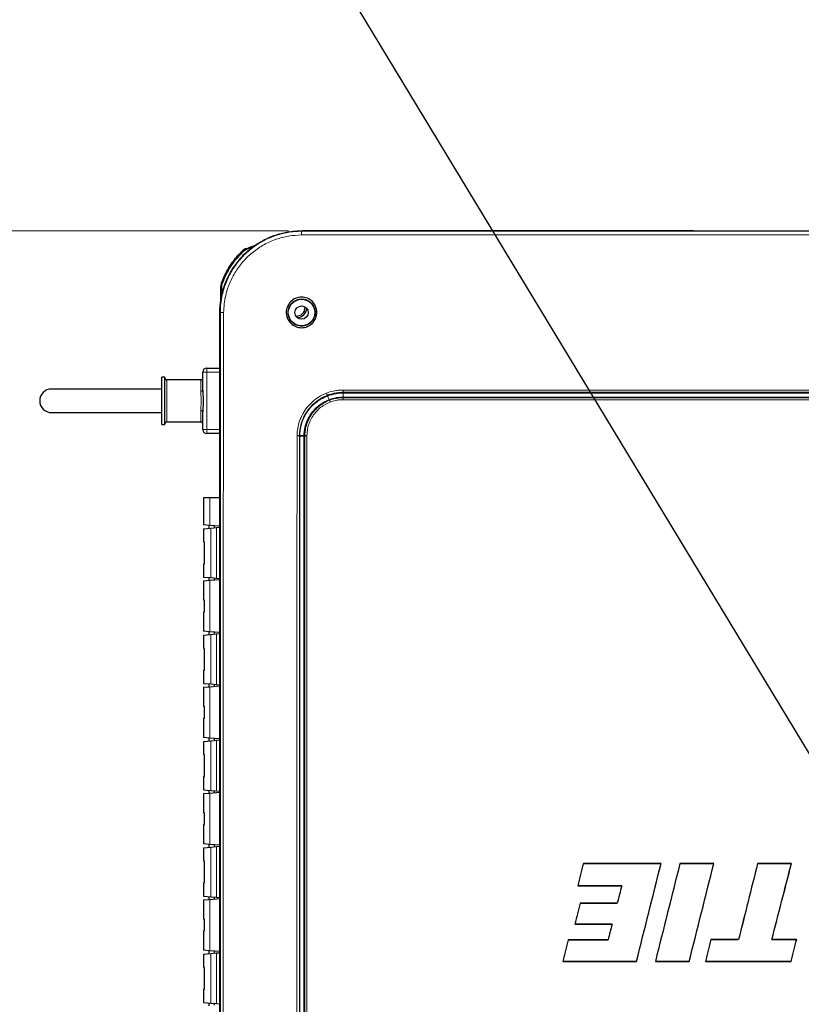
# Model space of a CAD drawing. Header units: millimetres. Extents: x 0 to 1118, y 0 to 864.
# Tile 51 of 117: x 150 to 226, y 668 to 765. Entities that reach past the tile are written whole.
import ezdxf

# ---------------------------------------------------------------- set-up
doc = ezdxf.new("R2010")
doc.units = ezdxf.units.MM
doc.styles.add('SLDTEXTSTYLE0', font='TXT', dxfattribs={"width": 0.75})
doc.dimstyles.new('SLDDIMSTYLE0', dxfattribs={"dimtxt": 3.175, "dimasz": 3.302, "dimexe": 0, "dimexo": 0.0625, "dimgap": 0.79375, "dimtad": 0, "dimtih": 1, "dimtoh": 1, "dimdec": 1, "dimlfac": 5, "dimrnd": 1e-09, "dimzin": 4, "dimdsep": 46, "dimtxsty": 'SLDTEXTSTYLE0', "dimsah": 1, "dimcen": 0.09, "dimadec": 0, "dimazin": 1, "dimtfac": 1, "dimtdec": 1, "dimtofl": 0, "dimtmove": 0, "dimatfit": 3, "dimfxl": 1, "dimfrac": 2, "dimtolj": 1, "dimtzin": 12, "dimarcsym": 0})
doc.dimstyles.new('SLDDIMSTYLE3', dxfattribs={"dimtxt": 0.18, "dimasz": 3.302, "dimexe": 0, "dimexo": 0.0625, "dimgap": 0, "dimtad": 0, "dimtih": 1, "dimtoh": 1, "dimdec": 0, "dimrnd": 1e-09, "dimzin": 0, "dimdsep": 46, "dimtxsty": 'Standard', "dimsah": 1, "dimcen": 0.09, "dimadec": 0, "dimazin": 0, "dimtfac": 3.302, "dimtdec": 0, "dimtofl": 0, "dimtmove": 0, "dimatfit": 3, "dimfxl": 1, "dimfrac": 2, "dimtolj": 1, "dimtzin": 0, "dimarcsym": 0})
doc.dimstyles.new('SLDDIMSTYLE5', dxfattribs={"dimtxt": 3.175, "dimasz": 3.302, "dimexe": 0, "dimexo": 0.0625, "dimgap": 0.79375, "dimtad": 0, "dimtih": 1, "dimtoh": 1, "dimdec": 1, "dimlfac": 5, "dimrnd": 1e-09, "dimzin": 4, "dimdsep": 46, "dimtxsty": 'SLDTEXTSTYLE0', "dimsah": 1, "dimcen": 0.09, "dimadec": 0, "dimazin": 1, "dimtfac": 1, "dimtdec": 1, "dimtofl": 0, "dimtmove": 0, "dimatfit": 3, "dimfxl": 1, "dimfrac": 2, "dimtolj": 1, "dimtzin": 12, "dimarcsym": 0})

# ---------------------------------------------------------------- blocks, each defined once
blk = doc.blocks.new('_D_14')
at = {"color": 7, "linetype": 'Continuous', "lineweight": 0}
for p, q in [((176.197, 743.902), (120.672, 743.902)), ((123.847, 743.902), (123.847, 680.57)), ((123.847, 679.925), (122.88, 679.925)), ((122.88, 679.925), (122.88, 674.885)), ((134.404, 679.925), (135.372, 679.925)), ((135.372, 679.925), (135.372, 674.885)), ((122.88, 674.885), (123.847, 674.885)), ((123.847, 610.908), (123.847, 674.24)), ((135.372, 674.885), (134.404, 674.885)), ((176.197, 610.908), (120.672, 610.908))]:
    blk.add_line(p, q, dxfattribs=at)
at = {"color": 7, "linetype": 'Continuous', "lineweight": 18}
for points in [[(123.847, 743.902), (123.339, 740.6), (124.355, 740.6)], [(123.847, 610.908), (124.355, 614.21), (123.339, 614.21)]]:
    blk.add_solid(points, dxfattribs=at)
at = {"color": 7, "linetype": 'Continuous', "lineweight": 18, "char_height": 3.175, "attachment_point": 1, "style": 'SLDTEXTSTYLE0'}
for s, insert in [('665.0', (111.356, 678.978)), ('26.18', (123.847, 678.978))]:
    blk.add_mtext(s, dxfattribs=dict(at, insert=insert))
blk = doc.blocks.new('_D_15')
at = {"color": 7, "linetype": 'Continuous', "lineweight": 0}
for p, q in [((305.474, 691.135), (305.474, 581.8)), ((169.471, 617.635), (169.471, 581.8)), ((235.111, 587.495), (234.143, 587.495)), ((234.143, 587.495), (234.143, 582.455)), ((245.667, 587.495), (246.635, 587.495)), ((246.635, 587.495), (246.635, 582.455)), ((169.471, 584.975), (221.973, 584.975)), ((305.474, 584.975), (248.248, 584.975)), ((234.143, 582.455), (235.111, 582.455)), ((246.635, 582.455), (245.667, 582.455))]:
    blk.add_line(p, q, dxfattribs=at)
at = {"color": 7, "linetype": 'Continuous', "lineweight": 18}
for points in [[(169.471, 584.975), (172.773, 584.467), (172.773, 585.483)], [(305.474, 584.975), (302.172, 585.483), (302.172, 584.467)]]:
    blk.add_solid(points, dxfattribs=at)
at = {"color": 7, "linetype": 'Continuous', "lineweight": 18, "char_height": 3.175, "attachment_point": 1, "style": 'SLDTEXTSTYLE0'}
for s, insert in [('680.0', (222.619, 586.548)), ('26.77', (235.111, 586.548))]:
    blk.add_mtext(s, dxfattribs=dict(at, insert=insert))

msp = doc.modelspace()

# ---------------------------------------------------------------- linework, layer by layer
at = {"color": 7, "linetype": 'Continuous', "lineweight": 25}
for p, q in [((177.4674, 743.9015), (293.4674, 743.9015)), ((215.8105, 743.9049), (177.5674, 743.9049)), ((177.5674, 743.9015), (177.5674, 743.9049)), ((215.8139, 743.9015), (215.8105, 743.9049)), ((216.2157, 743.9049), (285.1192, 743.9049)), ((172.8349, 742.449), (172.8376, 742.45)), ((171.8955, 742.0959), (171.8907, 742.0911)), ((172.0246, 742.1541), (172.0198, 742.1538)), ((172.028, 742.1554), (172.5701, 742.3527)), ((172.5701, 742.3527), (172.6473, 742.3808)), ((169.557, 737.6379), (169.557, 738.4396)), ((169.4674, 618.9037), (169.4674, 735.9062)), ((169.4709, 735.9049), (169.4709, 618.9049)), ((169.4947, 736.5661), (169.5065, 736.6152)), ((167.7974, 728.3055), (167.7974, 730.0747)), ((168.1974, 730.4747), (169.4674, 730.4747)), ((164.0974, 729.5747), (163.7974, 729.5747)), ((163.7974, 724.9747), (163.7974, 729.5747)), ((164.0974, 724.9747), (164.0974, 729.5747)), ((167.5974, 729.3247), (164.2974, 729.3247)), ((163.7974, 728.4247), (152.9974, 728.4247)), ((152.9974, 726.1247), (163.7974, 726.1247)), ((167.7974, 724.4747), (167.7974, 726.244)), ((164.2974, 725.2247), (167.5974, 725.2247)), ((163.7974, 724.9747), (164.0974, 724.9747)), ((169.4674, 724.0747), (168.1974, 724.0747)), ((167.8674, 717.8049), (167.8674, 715.1449)), ((167.8674, 717.8049), (168.4918, 717.8049)), ((168.4918, 717.8049), (169.4674, 717.8049)), ((168.4918, 715.0903), (167.8674, 715.1449)), ((167.8674, 714.765), (168.5977, 714.8289)), ((167.8674, 714.765), (167.8674, 713.4749)), ((168.3974, 715.0986), (168.3974, 714.8113)), ((169.4674, 715.0049), (168.4918, 715.0903)), ((168.5977, 714.8289), (169.1571, 714.8778)), ((168.9374, 714.8586), (168.9374, 715.0513)), ((169.1571, 714.8778), (169.4674, 714.9049)), ((167.9643, 713.4665), (167.8674, 713.4749)), ((167.9643, 711.3434), (167.9643, 713.4665)), ((167.8674, 711.335), (167.9643, 711.3434)), ((167.8674, 711.335), (167.8674, 710.0449)), ((167.8674, 710.0449), (168.5977, 709.981)), ((167.8674, 709.665), (168.4918, 709.7196)), ((168.3974, 709.9986), (168.3974, 709.7113)), ((168.4918, 709.7196), (169.4674, 709.8049)), ((168.5977, 709.981), (169.1571, 709.9321)), ((168.9374, 709.7586), (168.9374, 709.9513)), ((169.1571, 709.9321), (169.4674, 709.9049)), ((167.8674, 709.665), (167.8674, 707.7749)), ((167.975, 707.7655), (167.8674, 707.7749)), ((167.975, 706.6444), (167.975, 707.7655)), ((167.8674, 706.635), (167.975, 706.6444)), ((167.8674, 706.635), (167.8674, 704.7449)), ((168.4918, 704.6903), (167.8674, 704.7449)), ((167.8674, 704.365), (168.5977, 704.4289)), ((167.8674, 704.365), (167.8674, 703.0749)), ((168.3974, 704.6986), (168.3974, 704.4113)), ((169.4674, 704.6049), (168.4918, 704.6903)), ((168.5977, 704.4289), (169.1571, 704.4778)), ((168.9374, 704.4586), (168.9374, 704.6513)), ((169.1571, 704.4778), (169.4674, 704.5049)), ((167.9643, 703.0665), (167.8674, 703.0749)), ((167.9643, 700.9434), (167.9643, 703.0665)), ((167.8674, 700.935), (167.9643, 700.9434)), ((167.8674, 700.935), (167.8674, 699.6449)), ((167.8674, 699.6449), (168.5977, 699.581)), ((167.8674, 699.265), (168.4918, 699.3196)), ((167.8674, 699.265), (167.8674, 697.3749)), ((168.3974, 699.5986), (168.3974, 699.3113)), ((168.4918, 699.3196), (169.4674, 699.4049)), ((168.5977, 699.581), (169.1571, 699.5321)), ((168.9374, 699.3586), (168.9374, 699.5513)), ((169.1571, 699.5321), (169.4674, 699.5049)), ((167.975, 697.3655), (167.8674, 697.3749)), ((167.975, 696.2444), (167.975, 697.3655)), ((167.8674, 696.235), (167.975, 696.2444)), ((167.8674, 696.235), (167.8674, 694.3449)), ((168.4918, 694.2903), (167.8674, 694.3449)), ((168.3974, 694.2986), (168.3974, 694.0113)), ((169.4674, 694.2049), (168.4918, 694.2903)), ((167.8674, 693.965), (168.5977, 694.0289)), ((167.8674, 693.965), (167.8674, 692.6749)), ((168.5977, 694.0289), (169.1571, 694.0778)), ((168.9374, 694.0586), (168.9374, 694.2513)), ((169.1571, 694.0778), (169.4674, 694.1049)), ((167.9643, 692.6665), (167.8674, 692.6749)), ((167.9643, 690.5434), (167.9643, 692.6665)), ((167.8674, 690.535), (167.9643, 690.5434)), ((167.8674, 690.535), (167.8674, 689.2449)), ((167.8674, 689.2449), (168.5977, 689.181)), ((167.8674, 688.865), (168.4918, 688.9196)), ((167.8674, 688.865), (167.8674, 686.9749)), ((168.3974, 689.1986), (168.3974, 688.9113)), ((168.4918, 688.9196), (169.4674, 689.0049)), ((168.5977, 689.181), (169.1571, 689.1321)), ((168.9374, 688.9586), (168.9374, 689.1513)), ((169.1571, 689.1321), (169.4674, 689.1049)), ((167.975, 686.9655), (167.8674, 686.9749)), ((167.975, 685.8444), (167.975, 686.9655)), ((167.8674, 685.835), (167.975, 685.8444)), ((167.8674, 685.835), (167.8674, 683.9449)), ((168.4918, 683.8903), (167.8674, 683.9449)), ((168.3974, 683.8986), (168.3974, 683.6113)), ((169.4674, 683.8049), (168.4918, 683.8903)), ((168.9374, 683.6586), (168.9374, 683.8513)), ((169.1571, 683.6778), (169.4674, 683.7049)), ((167.8674, 683.565), (168.5977, 683.6289)), ((167.8674, 683.565), (167.8674, 682.2749)), ((168.5977, 683.6289), (169.1571, 683.6778)), ((167.9643, 682.2665), (167.8674, 682.2749)), ((167.9643, 680.1434), (167.9643, 682.2665)), ((205.0278, 682.0217), (212.6317, 682.0217)), ((205.0289, 682.0203), (205.0278, 682.0217)), ((212.63, 682.0203), (205.0289, 682.0203)), ((212.63, 682.0203), (212.6317, 682.0217)), ((214.4744, 682.021), (217.7879, 682.021)), ((214.4755, 682.0196), (214.4744, 682.021)), ((217.7861, 682.0196), (214.4755, 682.0196)), ((217.7861, 682.0196), (217.7879, 682.021)), ((222.0763, 682.021), (225.3881, 682.021)), ((222.0774, 682.0196), (222.0763, 682.021)), ((225.3863, 682.0196), (222.0774, 682.0196)), ((225.3863, 682.0196), (225.3881, 682.021)), ((167.8674, 680.135), (167.9643, 680.1434)), ((167.8674, 680.135), (167.8674, 678.8449)), ((204.4846, 679.8484), (204.4828, 679.847)), ((208.7844, 679.847), (204.4828, 679.847)), ((204.4846, 679.8484), (208.7862, 679.8484)), ((208.7862, 679.8484), (208.7844, 679.847)), ((167.8674, 678.8449), (168.5977, 678.781)), ((167.8674, 678.465), (168.4918, 678.5196)), ((167.8674, 678.465), (167.8674, 676.5749)), ((168.3974, 678.7986), (168.3974, 678.5113)), ((168.4918, 678.5196), (169.4674, 678.6049)), ((168.5977, 678.781), (169.1571, 678.7321)), ((168.9374, 678.5586), (168.9374, 678.7513)), ((169.1571, 678.7321), (169.4674, 678.7049)), ((204.7233, 678.134), (208.3479, 678.134)), ((204.7243, 678.1326), (204.7233, 678.134)), ((208.3489, 678.1326), (204.7243, 678.1326)), ((208.3489, 678.1326), (208.3479, 678.134)), ((167.975, 676.5655), (167.8674, 676.5749)), ((167.975, 675.4444), (167.975, 676.5655)), ((204.2128, 676.0907), (204.211, 676.0893)), ((207.8319, 676.0893), (204.211, 676.0893)), ((204.2128, 676.0907), (207.8337, 676.0907)), ((207.8337, 676.0907), (207.8319, 676.0893)), ((167.8674, 675.435), (167.975, 675.4444)), ((167.8674, 675.435), (167.8674, 673.5449)), ((203.5524, 674.5767), (207.4545, 674.5767)), ((203.5535, 674.5753), (203.5524, 674.5767)), ((207.4555, 674.5753), (203.5535, 674.5753)), ((207.4555, 674.5753), (207.4545, 674.5767)), ((217.5125, 674.5856), (220.2137, 674.5856)), ((217.5135, 674.5842), (217.5125, 674.5856)), ((220.2148, 674.5842), (217.5135, 674.5842)), ((220.2148, 674.5842), (220.2137, 674.5856)), ((223.4697, 674.5842), (223.4716, 674.5856)), ((225.8976, 674.5842), (223.4697, 674.5842)), ((223.4716, 674.5856), (225.8993, 674.5856)), ((225.8976, 674.5842), (225.8993, 674.5856)), ((168.4918, 673.4903), (167.8674, 673.5449)), ((167.8674, 673.165), (168.5977, 673.2289)), ((167.8674, 673.165), (167.8674, 671.8749)), ((168.3974, 673.4986), (168.3974, 673.2113)), ((169.4674, 673.4049), (168.4918, 673.4903)), ((168.5977, 673.2289), (169.1571, 673.2778)), ((168.9374, 673.2586), (168.9374, 673.4513)), ((169.1571, 673.2778), (169.4674, 673.3049)), ((203.0205, 672.448), (203.0187, 672.4466)), ((210.2323, 672.4466), (203.0187, 672.4466)), ((203.0205, 672.448), (210.2312, 672.448)), ((210.2312, 672.448), (210.2323, 672.4466)), ((212.0756, 672.448), (212.0738, 672.4466)), ((215.3889, 672.4466), (212.0738, 672.4466)), ((212.0756, 672.448), (215.3878, 672.448)), ((215.3878, 672.448), (215.3889, 672.4466)), ((216.9789, 672.4501), (216.9771, 672.4487)), ((225.3639, 672.4487), (216.9771, 672.4487)), ((216.9789, 672.4501), (225.3628, 672.4501)), ((225.3628, 672.4501), (225.3639, 672.4487)), ((167.9643, 671.8665), (167.8674, 671.8749)), ((167.9643, 669.7434), (167.9643, 671.8665)), ((167.8674, 669.735), (167.9643, 669.7434)), ((167.8674, 669.735), (167.8674, 668.4449)), ((167.8674, 668.4449), (168.5977, 668.381)), ((168.3974, 668.3986), (168.3974, 668.1113)), ((168.5977, 668.381), (169.1571, 668.3321)), ((168.9374, 668.1586), (168.9374, 668.3513)), ((169.1571, 668.3321), (169.4674, 668.3049))]:
    msp.add_line(p, q, dxfattribs=at)
at = {"color": 7, "linetype": 'Continuous', "lineweight": 18}
for p, q in [((177.4674, 743.8552), (177.4674, 743.9015)), ((172.8691, 742.4529), (172.8718, 742.4558)), ((171.7468, 741.865), (171.6776, 741.9371)), ((172.0201, 742.1501), (172.0218, 742.1527)), ((172.0622, 742.0614), (172.028, 742.1554)), ((172.6043, 742.2587), (172.0622, 742.0614)), ((172.6043, 742.2587), (172.5701, 742.3527)), ((169.712, 738.7493), (169.6181, 738.7838)), ((169.557, 738.4396), (169.657, 738.4396)), ((169.557, 737.6379), (169.657, 737.6379)), ((169.657, 738.4396), (169.657, 737.6379)), ((169.5177, 735.9049), (169.4709, 735.9049)), ((167.7974, 730.0747), (168.1974, 730.0747)), ((168.1974, 730.0747), (168.1974, 730.4747)), ((169.4674, 730.0747), (168.1974, 730.0747)), ((168.1974, 730.0747), (168.1974, 724.4747)), ((164.2974, 729.3247), (164.2974, 725.2247)), ((167.5974, 728.2139), (167.5974, 729.3247)), ((181.522, 728.0617), (181.5218, 728.1098)), ((181.5244, 727.6364), (181.522, 728.0617)), ((179.9997, 727.7784), (179.9865, 727.824)), ((180.152, 727.3813), (179.9997, 727.7784)), ((180.1796, 727.3238), (180.152, 727.3813)), ((181.5248, 727.5741), (181.5244, 727.6364)), ((181.5259, 727.3852), (181.5248, 727.5741)), ((167.5974, 725.2247), (167.5974, 726.3356)), ((167.7974, 724.4747), (168.1974, 724.4747)), ((168.1974, 724.4747), (169.4674, 724.4747)), ((168.1974, 724.0747), (168.1974, 724.4747)), ((177.2882, 723.8323), (177.2594, 723.8408)), ((177.2887, 723.8761), (177.2599, 723.8849)), ((177.713, 723.8284), (177.2882, 723.8323)), ((177.7135, 723.8683), (177.2887, 723.8761)), ((177.7916, 723.8412), (177.713, 723.8284)), ((177.7921, 723.8804), (177.7135, 723.8683)), ((168.4918, 717.8049), (168.4918, 715.0903)), ((168.5977, 714.8289), (168.5977, 709.981)), ((169.1571, 714.8778), (169.1571, 709.9321)), ((168.4918, 709.7196), (168.4918, 704.6903)), ((168.5977, 704.4289), (168.5977, 699.581)), ((169.1571, 704.4778), (169.1571, 699.5321)), ((168.4918, 699.3196), (168.4918, 694.2903)), ((168.5977, 694.0289), (168.5977, 689.181)), ((169.1571, 694.0778), (169.1571, 689.1321)), ((168.4918, 688.9196), (168.4918, 683.8903)), ((168.5977, 683.6289), (168.5977, 678.781)), ((169.1571, 683.6778), (169.1571, 678.7321)), ((168.4918, 678.5196), (168.4918, 673.4903)), ((168.5977, 673.2289), (168.5977, 668.381)), ((169.1571, 673.2778), (169.1571, 668.3321))]:
    msp.add_line(p, q, dxfattribs=at)
at = {"color": 7, "linetype": 'Continuous', "lineweight": 18, "flags": 128}
for points in [[(293.4686, 743.4984), (281.1718, 743.4991), (268.8749, 743.4991), (203.8552, 743.4991), (190.6608, 743.4991), (177.4663, 743.4984)], [(177.4674, 743.8552), (200.3193, 743.8552), (223.1712, 743.8552), (268.8749, 743.8552), (281.1712, 743.8552), (293.4674, 743.8552)], [(167.7974, 728.3055), (167.7936, 728.2876), (167.7822, 728.2705), (167.7637, 728.2546), (167.7389, 728.2407), (167.7086, 728.2293), (167.674, 728.2209), (167.6365, 728.2157), (167.5974, 728.2139)], [(181.5248, 727.5741), (190.4706, 727.5741), (210.2421, 727.5741), (235.4674, 727.5741)], [(235.4674, 727.3852), (235.0674, 727.3852), (233.4674, 727.3852), (227.0674, 727.3852), (201.4674, 727.3852), (195.7643, 727.3852), (190.4706, 727.3852), (181.5259, 727.3852)], [(167.5974, 726.3356), (167.6365, 726.3338), (167.674, 726.3286), (167.7086, 726.3202), (167.7389, 726.3088), (167.7637, 726.2949), (167.7822, 726.279), (167.7936, 726.2618), (167.7974, 726.244)]]:
    msp.add_lwpolyline(points, dxfattribs=at)
at = {"color": 7, "linetype": 'Continuous', "lineweight": 25, "flags": 128}
for points in [[(181.522, 728.0617), (191.5918, 728.0617), (201.6616, 728.0617), (211.7314, 728.0617), (235.4674, 728.0617)], [(181.5244, 727.6364), (191.5937, 727.6364), (201.6631, 727.6364), (211.7325, 727.6364), (235.4674, 727.6365)]]:
    msp.add_lwpolyline(points, dxfattribs=at)
at = {"color": 7, "linetype": 'Continuous', "lineweight": 25}
for radius in [1.3, 0.6513]:
    msp.add_circle((177.4674, 735.9049), radius, dxfattribs=at)
at = {"color": 7, "linetype": 'Continuous', "lineweight": 18}
for centre, radius, start, end in [((207.6973, 743.5772), 30.2312, 179.473123, 180.149504), ((172.86, 742.3794), 0.074, 82.954645, 109.836678), ((172.37, 741.2157), 0.9, 110, 133.824897), ((172.8932, 742.4057), 0.2472, 185.794826, 203.750924), ((170.557, 738.4396), 0.9, 159.866329, 180), ((169.5875, 737.2613), 0.045, 85.773179, 132.599007), ((169.7734, 730.0707), 5.8399, 89.348236, 92.509679), ((174.6775, 725.9702), 5.6234, 19.247922, 21.510683), ((205.2179, 728.4268), 23.6982, 180.228505, 180.766425), ((175.8077, 725.4816), 4.7441, 20.562503, 22.848669), ((177.0667, 721.4286), 2.4199, 85.433225, 91.067062), ((177.0434, 721.3377), 2.5565, 85.142899, 90.475222), ((177.9361, 721.8042), 2.0421, 88.577991, 94.058193), ((177.9179, 721.8456), 2.0387, 88.049202, 93.537176)]:
    msp.add_arc(centre, radius, start, end, dxfattribs=at)
at = {"color": 7, "linetype": 'Continuous', "lineweight": 25}
for centre, radius, start, end in [((172.37, 741.2157), 1, 110, 133.824897), ((179.1214, 734.7558), 10.3, 149.032255, 155.161834), ((170.557, 738.4396), 1, 159.866329, 180), ((169.657, 737.1968), 0.1, 179.999956, 203.896912), ((176.9674, 736.4049), 0.84, 266.132162, 3.867838), ((176.9674, 736.4049), 1, 274.616895, 355.472051), ((168.1974, 730.0747), 0.4, 90, 180), ((164.2974, 729.5247), 0.2, 180, 270), ((167.5974, 729.5247), 0.2, 270, 0), ((152.9974, 727.2747), 1.15, 90, 270), ((164.2974, 725.0247), 0.2, 90, 180), ((167.5974, 725.0247), 0.2, 0, 90), ((168.1974, 724.4747), 0.4, 180, 270)]:
    msp.add_arc(centre, radius, start, end, dxfattribs=at)
for centre, major_axis, ratio, start_param, end_param in [((214.9008, 677.4049), (307.2416, 1225.9972), 0.0084651, 1.569152, 1.5709259), ((214.9008, 677.4049), (307.2015, 1225.8372), 0.0084651, 1.5691526, 1.5709245), ((200.4449, 677.4049), (307.2127, 1225.8372), 0.0084651, 4.7104667, 4.7182755), ((200.4449, 677.4049), (307.2528, 1225.9972), 0.0084651, 4.7104661, 4.7182762), ((224.3473, 677.4049), (307.4248, 1225.9972), 0.0084648, 1.5691538, 1.5769632), ((224.3473, 677.4049), (307.3846, 1225.8372), 0.0084648, 1.5691544, 1.5769626), ((205.6015, 677.4049), (307.1726, 1225.8372), 0.0084651, 4.7104665, 4.7182747), ((205.6015, 677.4049), (307.2127, 1225.9972), 0.0084651, 4.7104659, 4.7182753), ((231.9496, 677.4049), (307.1394, 1225.9972), 0.0084653, 1.5691519, 1.5752167), ((231.9496, 677.4049), (307.0993, 1225.8372), 0.0084653, 1.5691526, 1.5752181), ((213.1494, 677.4049), (316.0139, 1225.8371), 0.0084506, 4.7122665, 4.718332), ((213.1494, 677.4049), (316.0552, 1225.9971), 0.0084506, 4.7122679, 4.7183326), ((219.2032, 677.4049), (312.4479, 1225.9972), 0.0084566, 1.5709596, 1.5723569), ((219.2032, 677.4049), (312.4071, 1225.8372), 0.0084566, 1.5709582, 1.5723579), ((215.5704, 677.4049), (307.1845, 1225.9972), 0.0084652, 1.5723227, 1.5739904), ((215.5704, 677.4049), (307.1444, 1225.8372), 0.0084652, 1.5723238, 1.5739894), ((219.1875, 677.4049), (305.9714, 1225.9973), 0.0084672, 1.5739826, 1.5752164), ((219.1875, 677.4049), (305.9315, 1225.8373), 0.0084672, 1.5739816, 1.5752178), ((215.2908, 677.4049), (307.1904, 1225.9972), 0.0084652, 1.5752243, 1.5769617), ((215.2908, 677.4049), (307.1503, 1225.8372), 0.0084652, 1.5752257, 1.5769611), ((229.2487, 677.4049), (307.2044, 1225.9972), 0.0084652, 1.5752171, 1.5769601), ((229.2487, 677.4049), (307.1643, 1225.8372), 0.0084652, 1.5752185, 1.5769595), ((215.5759, 677.4049), (307.1643, 1225.8372), 0.0084652, 4.7104681, 4.7122091), ((215.5759, 677.4049), (307.2044, 1225.9972), 0.0084652, 4.7104675, 4.7122105)]:
    msp.add_ellipse(centre, major_axis=major_axis, ratio=ratio, start_param=start_param, end_param=end_param, dxfattribs=at)
for points, knots in [([(169.4709, 735.9049), (169.4719, 735.9996), (169.475, 736.2837), (169.5102, 736.7565), (169.5906, 737.3195), (169.711, 737.8753), (169.8702, 738.4213), (170.0679, 738.9547), (170.3034, 739.4724), (170.5751, 739.972), (170.8815, 740.4513), (171.2208, 740.9077), (171.5917, 741.3389), (171.9924, 741.7425), (172.4211, 742.1164), (172.8751, 742.4589), (173.3522, 742.7686), (173.8499, 743.0438), (174.2799, 743.2431), (174.7197, 743.4188), (175.1687, 743.5707), (175.719, 743.7145), (176.2867, 743.82), (176.8705, 743.8885), (177.2681, 743.8972), (177.4674, 743.9015)], [0, 0, 0, 0, 0.0226158, 0.0678688, 0.1131214, 0.1583739, 0.2036266, 0.2488797, 0.2941331, 0.3393859, 0.3846384, 0.4298909, 0.4751438, 0.5203972, 0.5656502, 0.6109029, 0.6561553, 0.701408, 0.7466611, 0.7692768, 0.8145299, 0.8597826, 0.9050351, 0.9523853, 1, 1, 1, 1]), ([(172.6473, 742.3808), (172.69, 742.3963), (172.7435, 742.4158), (172.802, 742.4371), (172.8238, 742.445), (172.8322, 742.448), (172.8349, 742.449)], [0, 0, 0, 0, 0.6426819, 0.8039488, 0.9362991, 1, 1, 1, 1]), ([(169.6181, 738.7838), (169.7982, 739.2111), (170.1636, 740.0782), (170.7489, 740.9062), (171.2647, 741.5207), (171.4946, 741.7526), (171.6776, 741.9371)], [0, 0, 0, 0, 0.3657509, 0.7421036, 0.794832, 1, 1, 1, 1]), ([(172.0198, 742.1524), (172.0112, 742.1519), (171.9899, 742.1505), (171.96, 742.1399), (171.9331, 742.1261), (171.9149, 742.1133), (171.9044, 742.1044), (171.8993, 742.0996), (171.8976, 742.098), (171.8973, 742.0977), (171.8971, 742.0975), (171.8969, 742.0973), (171.8966, 742.097), (171.8964, 742.0968), (171.8931, 742.0936), (171.8907, 742.0911)], [0, 0, 0, 0, 0.1415771, 0.3502452, 0.5169344, 0.638678, 0.7139293, 0.7465824, 0.7516039, 0.7548435, 0.7584454, 0.7644383, 0.7784675, 0.8348364, 1, 1, 1, 1]), ([(169.557, 737.2944), (169.557, 737.3097), (169.557, 737.3634), (169.557, 737.456), (169.557, 737.5553), (169.557, 737.616), (169.557, 737.6379)], [0, 0, 0, 0, 0.1348955, 0.4718509, 0.8096927, 1, 1, 1, 1]), ([(169.557, 737.1971), (169.557, 737.1977), (169.557, 737.1989), (169.557, 737.2131), (169.557, 737.2357), (169.557, 737.2644), (169.557, 737.2844), (169.557, 737.2944)], [0, 0, 0, 0, 0.1656754, 0.3638413, 0.5742247, 0.7871521, 1, 1, 1, 1]), ([(175.9748, 735.7382), (175.9697, 735.7955), (175.9474, 736.0461), (176.0415, 736.4969), (176.3676, 736.9979), (176.867, 737.3345), (177.4568, 737.4552), (178.0457, 737.3375), (178.5461, 737.0093), (178.8767, 736.5122), (178.9992, 735.928), (178.8815, 735.342), (178.5543, 734.8401), (178.0545, 734.5072), (177.4667, 734.3846), (176.8782, 734.5025), (176.3805, 734.8294), (176.0716, 735.2771), (176.0032, 735.6031), (175.9748, 735.7382)], [0, 0, 0, 0, 0.0184769, 0.0809006, 0.1433184, 0.2058392, 0.2686798, 0.3311734, 0.3935801, 0.4559956, 0.5184349, 0.5809101, 0.6433917, 0.7058604, 0.7683402, 0.8308427, 0.8933383, 0.9558019, 1, 1, 1, 1]), ([(176.1523, 735.7414), (176.1769, 735.6216), (176.2365, 735.3322), (176.4669, 735.0032), (176.7442, 734.7802), (177.0545, 734.6229), (177.4811, 734.5437), (177.9934, 734.6469), (178.4214, 734.9351), (178.6648, 735.2902), (178.7745, 735.6205), (178.8136, 735.9827), (178.7233, 736.4283), (178.4727, 736.7995), (178.1963, 737.0219), (177.887, 737.1808), (177.4638, 737.2606), (176.9589, 737.1623), (176.5185, 736.8771), (176.265, 736.5076), (176.16, 736.1665), (176.1354, 735.9339), (176.1478, 735.7924), (176.1523, 735.7414)], [0, 0, 0, 0, 0.044123, 0.106611, 0.1405356, 0.1727292, 0.2317715, 0.2935656, 0.3564135, 0.4129878, 0.4458399, 0.4816586, 0.5441091, 0.6065153, 0.6397993, 0.6717665, 0.7315194, 0.7914301, 0.8529323, 0.9161195, 0.9485398, 0.9814202, 1, 1, 1, 1]), ([(167.7974, 728.3055), (167.7977, 728.2755), (167.7999, 728.0269), (167.8431, 727.5288), (167.8239, 726.8543), (167.8056, 726.4328), (167.7974, 726.244)], [0, 0, 0, 0, 0.0453519, 0.3749348, 0.7199079, 1, 1, 1, 1]), ([(179.9997, 727.7784), (180.2774, 727.8682), (180.7733, 728.0286), (181.2933, 728.0516), (181.522, 728.0617)], [0, 0, 0, 0, 0.56008079, 1, 1, 1, 1]), ([(177.2887, 723.8761), (177.3126, 724.1889), (177.3605, 724.8158), (177.6911, 725.7073), (178.1618, 726.4508), (178.7243, 727.0331), (179.3222, 727.4779), (179.7739, 727.6782), (179.9997, 727.7784)], [0, 0, 0, 0, 0.1861681, 0.3730984, 0.5595957, 0.7065509, 0.8532741, 1, 1, 1, 1]), ([(177.7135, 723.8683), (177.735, 724.1506), (177.7781, 724.7154), (178.0755, 725.5195), (178.5597, 726.2781), (179.2474, 726.9522), (179.8506, 727.2383), (180.152, 727.3813)], [0, 0, 0, 0, 0.1867976, 0.3738373, 0.5604135, 0.7804258, 1, 1, 1, 1]), ([(180.152, 727.3813), (180.402, 727.4622), (180.8491, 727.6067), (181.3178, 727.6273), (181.5244, 727.6364)], [0, 0, 0, 0, 0.5593726, 1, 1, 1, 1]), ([(177.2594, 723.8408), (177.2594, 723.8408), (177.246, 721.8527), (177.2686, 717.8765), (177.261, 709.9225), (177.2685, 700.2755), (177.2687, 688.9354), (177.2699, 677.8919), (177.2686, 666.8484), (177.2694, 655.8056), (177.2578, 644.7643), (177.2797, 636.4855), (177.2509, 631.8874), (177.2597, 630.9683), (177.2597, 630.9683)], [0, 0, 0, 0, 0.0000001, 0.0642436, 0.1284877, 0.2569807, 0.3758671, 0.4947535, 0.6136399, 0.7325263, 0.8514127, 0.9702991, 0.9999999, 1, 1, 1, 1]), ([(177.2882, 723.8323), (177.2883, 723.8404), (177.2884, 723.855), (177.2886, 723.8697), (177.2887, 723.8761)], [0, 0, 0, 0, 0.55999959, 1, 1, 1, 1]), ([(177.2885, 630.977), (177.2885, 631.8307), (177.2885, 633.538), (177.2885, 636.5856), (177.2885, 641.1718), (177.2885, 649.1742), (177.2885, 659.6478), (177.2885, 671.54), (177.2885, 682.9729), (177.2885, 694.4072), (177.2885, 705.3878), (177.2884, 713.8761), (177.2885, 719.8725), (177.2883, 722.5121), (177.2882, 723.8323)], [0, 0, 0, 0, 0.0275974, 0.0551834, 0.0984999, 0.1758101, 0.3137621, 0.4368636, 0.5599453, 0.6830485, 0.8062103, 0.9146795, 0.9573292, 1, 1, 1, 1]), ([(177.713, 723.8284), (177.7131, 723.8359), (177.7132, 723.8492), (177.7134, 723.8625), (177.7135, 723.8683)], [0, 0, 0, 0, 0.5599995, 1, 1, 1, 1]), ([(177.7133, 630.982), (177.7133, 631.835), (177.7133, 633.5408), (177.7133, 636.5869), (177.7133, 641.1724), (177.7133, 649.1746), (177.7133, 659.6482), (177.7133, 671.5401), (177.7133, 682.9728), (177.7133, 694.4069), (177.7133, 705.3872), (177.7132, 713.8751), (177.7134, 719.8703), (177.7131, 722.5089), (177.713, 723.8284)], [0, 0, 0, 0, 0.02757313, 0.05514093, 0.09846099, 0.17577735, 0.31374044, 0.43685339, 0.55994349, 0.68305312, 0.80622837, 0.91470627, 0.95734427, 1, 1, 1, 1])]:
    msp.add_open_spline(points, degree=3, knots=knots, dxfattribs=at)
at = {"color": 7, "linetype": 'Continuous', "lineweight": 18}
for points, knots in [([(169.5177, 735.9049), (169.5177, 735.905), (169.5177, 736.1955), (169.55, 736.7806), (169.7189, 737.7927), (170.0743, 738.9306), (170.6844, 740.1223), (171.4918, 741.2062), (172.4626, 742.1304), (173.5851, 742.8858), (174.808, 743.4377), (176.118, 743.7776), (177.014, 743.8553), (177.4674, 743.8552), (177.4674, 743.8552)], [0, 0, 0, 0, 0.000001, 0.0698735, 0.140606, 0.2463476, 0.3551673, 0.4610131, 0.5699317, 0.675912, 0.784961, 0.8909486, 0.999999, 1, 1, 1, 1]), ([(177.4663, 743.4984), (177.0392, 743.4758), (176.185, 743.4308), (174.9398, 743.0971), (173.7678, 742.5709), (172.6988, 741.8563), (171.767, 740.9714), (170.9931, 739.946), (170.403, 738.8045), (170.0551, 737.722), (169.8781, 736.7494), (169.8526, 736.1899), (169.8399, 735.9102)], [0, 0, 0, 0, 0.1074516, 0.2149057, 0.3223266, 0.4297571, 0.5370827, 0.6444168, 0.7517517, 0.8590922, 0.9295461, 1, 1, 1, 1]), ([(171.7468, 741.865), (171.5225, 741.6334), (170.9798, 741.0735), (170.26, 740.0382), (169.8964, 739.183), (169.712, 738.7493)], [0, 0, 0, 0, 0.257838, 0.6236166, 1, 1, 1, 1]), ([(169.5177, 618.9049), (169.5178, 619.7837), (169.5179, 621.5412), (169.5179, 625.0562), (169.5181, 631.2076), (169.5183, 643.5102), (169.5185, 668.1154), (169.5186, 697.4949), (169.5179, 721.9166), (169.518, 732.7964), (169.5178, 735.3869), (169.5177, 735.9049)], [0, 0, 0, 0, 0.0225323, 0.0450646, 0.0901291, 0.1802582, 0.3605162, 0.721032, 0.9335786, 0.9867153, 1, 1, 1, 1]), ([(169.8399, 735.9102), (169.838, 735.7829), (169.8361, 735.6555), (169.8339, 735.5282), (169.8339, 735.5282)], [0, 0, 0, 0, 0.9999686, 1, 1, 1, 1]), ([(169.8339, 735.5282), (169.8339, 735.5282), (169.8319, 735.1361), (169.8203, 732.6714), (169.8158, 721.9172), (169.7816, 697.4951), (169.7835, 668.1153), (169.7992, 643.5099), (169.8115, 631.2072), (169.8209, 625.0558), (169.8235, 621.6664), (169.83, 620.0346), (169.8339, 619.2815), (169.8339, 619.2815)], [0, 0, 0, 0, 0.0000001, 0.0101206, 0.0636076, 0.2775335, 0.640388, 0.8218156, 0.9125295, 0.9578866, 0.9805656, 0.9999999, 1, 1, 1, 1]), ([(167.5974, 726.3356), (167.6097, 726.5061), (167.6366, 726.8799), (167.6657, 727.514), (167.6009, 727.9672), (167.5978, 728.1866), (167.5974, 728.2139)], [0, 0, 0, 0, 0.2839518, 0.6224537, 0.9529443, 1, 1, 1, 1]), ([(177.0222, 723.894), (177.0371, 724.1301), (177.0668, 724.6022), (177.2554, 725.3128), (177.5605, 726.0039), (177.9868, 726.6476), (178.5135, 727.1999), (179.1461, 727.689), (179.6426, 727.9123), (179.9092, 728.0321)], [0, 0, 0, 0, 0.1324467, 0.2648932, 0.409808, 0.5547124, 0.6956326, 0.8365654, 1, 1, 1, 1]), ([(179.9092, 728.0321), (180.1306, 728.1054), (180.5017, 728.2281), (181.0455, 728.3162), (181.3613, 728.3269), (181.5199, 728.3323)], [0, 0, 0, 0, 0.4244526, 0.7111195, 1, 1, 1, 1]), ([(181.5218, 728.1098), (181.5218, 728.1098), (181.3703, 728.1088), (181.0686, 728.0927), (180.5517, 728.0083), (180.1934, 727.9034), (179.9865, 727.824), (179.9865, 727.824)], [0, 0, 0, 0, 0.0000076, 0.2896564, 0.5762287, 0.9999924, 1, 1, 1, 1]), ([(181.5199, 728.3323), (182.4023, 728.3317), (186.8142, 728.3291), (192.9908, 728.3307), (200.0495, 728.3304), (205.3435, 728.3305), (212.4021, 728.3304), (219.4607, 728.3305), (227.7373, 728.3305), (232.4847, 728.3305), (235.4674, 728.3305)], [0, 0, 0, 0, 0.049075, 0.2453445, 0.3434757, 0.4416069, 0.5397381, 0.7360004, 0.8341316, 1, 1, 1, 1]), ([(235.4674, 728.1116), (235.3341, 728.1116), (234.6674, 728.1116), (231.8674, 728.1116), (220.6674, 728.1116), (209.5281, 728.1118), (198.7575, 728.1115), (192.9909, 728.1133), (186.8151, 728.1029), (182.4037, 728.1153), (181.5218, 728.1098), (181.5218, 728.1098)], [0, 0, 0, 0, 0.0074149, 0.0370743, 0.1557122, 0.6302639, 0.6565478, 0.7546825, 0.9509522, 0.9999998, 1, 1, 1, 1]), ([(179.9865, 727.824), (179.9865, 727.824), (179.7279, 727.7248), (179.2665, 727.4926), (178.6612, 727.0366), (178.166, 726.51), (177.7581, 725.8971), (177.4738, 725.2404), (177.3006, 724.5617), (177.2635, 724.1121), (177.2599, 723.8849), (177.2599, 723.8849)], [0, 0, 0, 0, 0.0000024, 0.1634871, 0.3025238, 0.4455635, 0.5881024, 0.7350501, 0.8658656, 0.9999976, 1, 1, 1, 1]), ([(177.7921, 723.8804), (177.7921, 723.8804), (177.7959, 724.1085), (177.8401, 724.5446), (178.017, 725.1725), (178.2898, 725.7394), (178.6536, 726.2549), (179.0923, 726.6974), (179.6047, 727.0641), (179.982, 727.248), (180.1796, 727.3237), (180.1796, 727.3238)], [0, 0, 0, 0, 0.0000027, 0.1540286, 0.2941984, 0.4385819, 0.5765476, 0.718393, 0.857173, 0.9999973, 1, 1, 1, 1]), ([(180.2496, 727.1479), (180.0685, 727.0678), (179.7062, 726.9076), (179.2241, 726.5571), (178.8063, 726.137), (178.4612, 725.6515), (178.2038, 725.1119), (178.0283, 724.5167), (178.0013, 724.1), (177.9873, 723.8831)], [0, 0, 0, 0, 0.1406902, 0.2813838, 0.4212879, 0.561197, 0.7033859, 0.8455632, 1, 1, 1, 1]), ([(180.1796, 727.3238), (180.1796, 727.3238), (180.3771, 727.3995), (180.7009, 727.4924), (181.1548, 727.5612), (181.4015, 727.5698), (181.5248, 727.5741)], [0, 0, 0, 0, 0.0000087, 0.4616963, 0.7309223, 1, 1, 1, 1]), ([(181.5259, 727.3852), (181.4088, 727.381), (181.1746, 727.3726), (180.7428, 727.3102), (180.4405, 727.2107), (180.2496, 727.1479)], [0, 0, 0, 0, 0.2694269, 0.5388334, 1, 1, 1, 1]), ([(177.0219, 630.9605), (177.0212, 631.8804), (177.0176, 636.4798), (177.0126, 644.7603), (177.0081, 655.803), (177.0056, 666.8471), (177.0048, 677.892), (177.0057, 688.9368), (177.0085, 700.2783), (177.0126, 709.9267), (177.0175, 717.8822), (177.0203, 721.8594), (177.0217, 723.8481)], [0, 0, 0, 0, 0.02972182, 0.14860398, 0.26748592, 0.38636769, 0.50524939, 0.62413109, 0.74301288, 0.87150105, 0.93574989, 1, 1, 1, 1]), ([(177.0217, 723.8481), (177.0217, 723.8524), (177.0218, 723.8609), (177.0219, 723.8762), (177.0221, 723.8872), (177.0222, 723.894)], [0, 0, 0, 0, 0.2783606, 0.5567231, 1, 1, 1, 1]), ([(177.2599, 723.8849), (177.2599, 723.8849), (177.2598, 723.8784), (177.2596, 723.8678), (177.2595, 723.8531), (177.2594, 723.8449), (177.2594, 723.8408), (177.2594, 723.8408)], [0, 0, 0, 0, 0.0002719, 0.444501, 0.7220855, 0.9997281, 1, 1, 1, 1]), ([(177.7919, 630.9695), (177.7919, 630.9695), (177.7715, 632.9606), (177.8011, 636.9436), (177.7865, 644.9093), (177.7934, 654.563), (177.7912, 665.9045), (177.7917, 676.9419), (177.7915, 687.9793), (177.7917, 699.0159), (177.7917, 710.0506), (177.7922, 718.3253), (177.7917, 722.9216), (177.7916, 723.8412)], [0, 0, 0, 0, 0.0000001, 0.0643521, 0.1287055, 0.2573769, 0.3761941, 0.4950112, 0.6138283, 0.7326455, 0.8514626, 0.9702797, 1, 1, 1, 1]), ([(177.7916, 723.8412), (177.7916, 723.8412), (177.7916, 723.8456), (177.7917, 723.8545), (177.7919, 723.8676), (177.792, 723.8762), (177.7921, 723.8804)], [0, 0, 0, 0, 0.0003058, 0.34017179, 0.67838659, 1, 1, 1, 1]), ([(177.9873, 723.8831), (177.9872, 723.8791), (177.9871, 723.8709), (177.9869, 723.8584), (177.9869, 723.8499), (177.9868, 723.8457)], [0, 0, 0, 0, 0.3216102, 0.6608036, 1, 1, 1, 1]), ([(177.9868, 723.8457), (177.9869, 722.9264), (177.9875, 718.3301), (177.9869, 710.0548), (177.9869, 699.0186), (177.9868, 687.9807), (177.9868, 676.9418), (177.9868, 665.9031), (177.9869, 654.5601), (177.987, 644.9056), (177.9871, 636.9393), (177.9871, 632.9568), (177.9871, 630.9656)], [0, 0, 0, 0, 0.0297059, 0.1485275, 0.267349, 0.3861705, 0.504992, 0.6238136, 0.7426351, 0.8713112, 0.9356549, 1, 1, 1, 1])]:
    msp.add_open_spline(points, degree=3, knots=knots, dxfattribs=at)

# ---------------------------------------------------------------- dimensions: what is measured, and where the dimension line sits
dim = msp.add_linear_dim(base=(123.8474, 610.9084), p1=(177.4674, 743.9015), p2=(177.4674, 610.9084), angle=90, dimstyle='SLDDIMSTYLE5', dxfattribs=at)
dim.commit()
dim.dimension.update_dxf_attribs({"geometry": '_D_14', "text_midpoint": (123.8474, 677.4049), "dimtype": 160})
dim = msp.add_linear_dim(base=(305.474, 584.9749), p1=(169.4709, 618.9049), p2=(305.474, 692.4049), dimstyle='SLDDIMSTYLE0', dxfattribs=at)
dim.commit()
dim.dimension.update_dxf_attribs({"geometry": '_D_15', "text_midpoint": (235.1106, 584.9749), "dimtype": 160})

# ---------------------------------------------------------------- leaders
at = {"color": 7, "linetype": 'Continuous', "lineweight": 0}
msp.add_leader([(233.7411, 681.841), (182.0493, 767.2304), (175.6993, 767.2304)], dimstyle='SLDDIMSTYLE3', dxfattribs=at)

doc.saveas('drawing.dxf')
